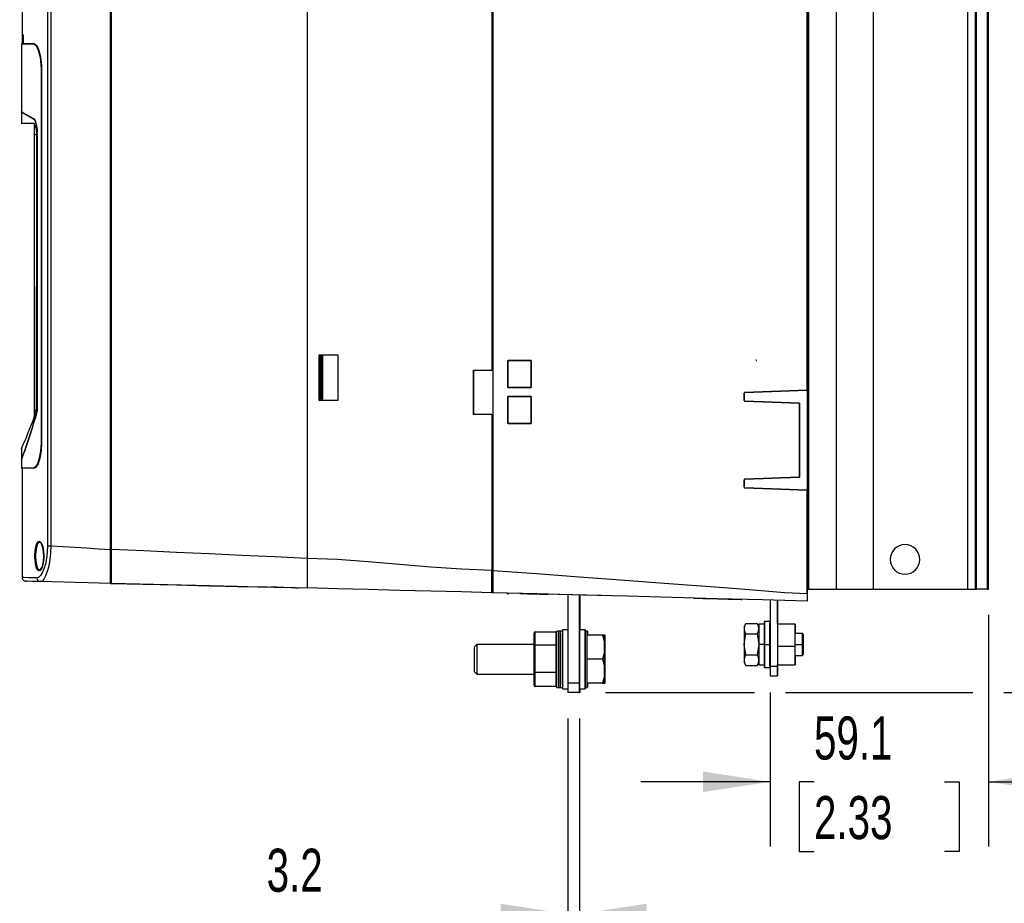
# Model space of a CAD drawing. Header units: millimetres. Extents: x 0 to 1537, y 0 to 1187.
# Tile 15 of 44: x 449 to 716, y 219 to 458. Entities that reach past the tile are written whole.
import ezdxf

# ---------------------------------------------------------------- set-up
doc = ezdxf.new("R2010")
doc.units = ezdxf.units.MM
doc.header["$LTSCALE"] = 5.5
doc.layers.add('DIMENSIONS', color=140, linetype='Continuous', lineweight=25)
doc.styles.add('SLDTEXTSTYLE0', font='TXT', dxfattribs={"width": 0.7})
doc.dimstyles.new('SLDDIMSTYLE1', dxfattribs={"dimtxt": 11.869043, "dimasz": 18.161, "dimexe": 0, "dimexo": 0.0625, "dimgap": 2.967261, "dimtad": 0, "dimtih": 1, "dimtoh": 1, "dimrnd": 1e-09, "dimzin": 4, "dimdsep": 46, "dimtxsty": 'SLDTEXTSTYLE0', "dimsah": 1, "dimcen": 0.09, "dimadec": 0, "dimazin": 1, "dimtfac": 1, "dimtofl": 0, "dimtmove": 0, "dimatfit": 3, "dimfxl": 0, "dimfrac": 2, "dimtolj": 1, "dimtzin": 12, "dimarcsym": 0})
doc.dimstyles.new('SLDDIMSTYLE3', dxfattribs={"dimtxt": 11.869043, "dimasz": 18.161, "dimexe": 0, "dimexo": 0.0625, "dimgap": 2.967261, "dimtad": 0, "dimtih": 1, "dimtoh": 1, "dimrnd": 1e-09, "dimzin": 12, "dimdsep": 46, "dimtxsty": 'SLDTEXTSTYLE0', "dimsah": 1, "dimcen": 0.09, "dimadec": 0, "dimazin": 3, "dimtfac": 1, "dimtmove": 0, "dimatfit": 0, "dimfxl": 0, "dimfrac": 2, "dimtolj": 1, "dimtzin": 12, "dimarcsym": 0})

# ---------------------------------------------------------------- blocks, each defined once
blk = doc.blocks.new('_D_10')
at = {"layer": 'DIMENSIONS'}
for p, q in [((711.46, 296.71), (711.46, 234.1)), ((652.39, 275.71), (652.39, 234.1)), ((652.39, 251.56), (617.47, 251.56)), ((664.29, 251.56), (660.31, 251.56)), ((660.31, 251.56), (660.31, 232.7)), ((699.56, 251.56), (703.55, 251.56)), ((703.55, 251.56), (703.55, 232.7)), ((711.46, 251.56), (746.39, 251.56)), ((660.31, 232.7), (664.29, 232.7)), ((703.55, 232.7), (699.56, 232.7))]:
    blk.add_line(p, q, dxfattribs=at)
for points in [[(652.39, 251.56), (634.23, 254.35), (634.23, 248.77)], [(711.46, 251.56), (729.62, 248.77), (729.62, 254.35)]]:
    blk.add_solid(points, dxfattribs=at)
at = {"layer": 'DIMENSIONS', "char_height": 11.642, "attachment_point": 1, "style": 'SLDTEXTSTYLE0'}
for s, insert in [('59.1', (664.29, 269.22)), ('2.33', (664.29, 247.7))]:
    blk.add_mtext(s, dxfattribs=dict(at, insert=insert))
blk = doc.blocks.new('_D_11')
at = {"layer": 'DIMENSIONS'}
for p, q in [((607.88, 551.69), (707.2, 551.69)), ((715.58, 551.69), (762.04, 551.69)), ((744.57, 551.69), (744.57, 435.21)), ((722, 413.69), (718.02, 413.69)), ((718.02, 413.69), (718.02, 394.83)), ((767.15, 413.69), (771.13, 413.69)), ((771.13, 413.69), (771.13, 394.83)), ((718.02, 394.83), (722, 394.83)), ((771.13, 394.83), (767.15, 394.83)), ((744.57, 275.69), (744.57, 392.17)), ((607.88, 275.69), (648.2, 275.69)), ((656.58, 275.69), (707.27, 275.69)), ((715.65, 275.69), (762.04, 275.69))]:
    blk.add_line(p, q, dxfattribs=at)
for points in [[(744.57, 551.69), (741.78, 533.53), (747.37, 533.53)], [(744.57, 275.69), (747.37, 293.85), (741.78, 293.85)]]:
    blk.add_solid(points, dxfattribs=at)
at = {"layer": 'DIMENSIONS', "char_height": 11.642, "attachment_point": 1, "style": 'SLDTEXTSTYLE0'}
for s, insert in [('276.0', (722, 431.36)), ('10.87', (722, 409.84))]:
    blk.add_mtext(s, dxfattribs=dict(at, insert=insert))
blk = doc.blocks.new('_D_12')
at = {"layer": 'DIMENSIONS'}
for p, q in [((597.7, 268.71), (597.7, 198.34)), ((600.9, 268.71), (600.9, 198.34)), ((511.33, 215.8), (507.35, 215.8)), ((507.35, 215.8), (507.35, 196.94)), ((546.6, 215.8), (550.59, 215.8)), ((550.59, 215.8), (550.59, 196.94)), ((597.7, 215.8), (562.68, 215.8)), ((600.9, 215.8), (635.82, 215.8)), ((507.35, 196.94), (511.33, 196.94)), ((550.59, 196.94), (546.6, 196.94))]:
    blk.add_line(p, q, dxfattribs=at)
for points in [[(597.7, 215.8), (579.54, 218.6), (579.54, 213.01)], [(600.9, 215.8), (619.06, 213.01), (619.06, 218.6)]]:
    blk.add_solid(points, dxfattribs=at)
at = {"layer": 'DIMENSIONS', "char_height": 11.642, "attachment_point": 1, "style": 'SLDTEXTSTYLE0'}
for s, insert in [('3.2', (516.27, 233.47)), ('0.13', (511.33, 211.95))]:
    blk.add_mtext(s, dxfattribs=dict(at, insert=insert))

msp = doc.modelspace()

# ---------------------------------------------------------------- linework, layer by layer
for p, q in [((450.14, 523.314), (450.14, 453.58)), ((662.39, 523.692), (662.39, 303.692)), ((662.89, 303.692), (662.89, 523.692)), ((670.39, 303.692), (670.39, 523.692)), ((680.392, 303.692), (680.392, 523.692)), ((705.892, 303.692), (705.892, 523.692)), ((707.887, 523.692), (707.887, 303.692)), ((708.186, 303.692), (708.186, 523.692)), ((711.086, 523.692), (711.086, 303.692)), ((711.387, 303.692), (711.387, 523.692)), ((711.389, 523.692), (711.389, 303.692)), ((711.46, 303.692), (711.46, 523.692)), ((577.391, 518.469), (577.391, 308.666)), ((527.191, 515.139), (527.191, 311.98)), ((457.004, 512.924), (457.004, 315.403)), ((457.915, 512.916), (457.916, 315.403)), ((473.992, 314.385), (473.992, 513.803)), ((473.992, 513.803), (473.992, 323.285)), ((474.192, 513.801), (474.192, 314.38)), ((662.39, 357.442), (662.39, 469.692)), ((577.191, 465.902), (577.191, 362.902)), ((577.191, 465.902), (577.191, 362.902)), ((450.14, 453.58), (450.153, 453.384)), ((450.14, 453.58), (450.392, 453.558)), ((450.153, 453.386), (450.153, 451.058)), ((450.389, 453.561), (450.389, 451.078)), ((450.392, 453.558), (450.392, 451.084)), ((450.392, 453.365), (450.392, 453.558)), ((449.955, 451.058), (449.955, 432.701)), ((450.389, 451.084), (450.392, 451.084)), ((453.443, 451.057), (453.268, 451.057)), ((455.393, 444.226), (455.242, 444.226)), ((455.242, 444.226), (455.242, 343.226)), ((455.393, 444.226), (455.393, 343.226)), ((449.98, 432.581), (449.98, 429.573)), ((453.274, 429.573), (449.98, 429.573)), ((453.508, 426.573), (454.078, 426.573)), ((453.508, 351.944), (453.508, 426.573)), ((454.078, 351.944), (454.078, 426.573)), ((454.212, 426.947), (454.212, 351.646)), ((454.212, 426.947), (454.224, 426.947)), ((454.224, 351.648), (454.224, 426.947)), ((453.508, 385.455), (453.496, 385.444)), ((453.496, 385.244), (453.496, 372.244)), ((453.496, 385.244), (453.508, 385.244)), ((453.494, 368.58), (453.494, 371.03)), ((453.494, 371.03), (453.5, 371.03)), ((453.508, 372.244), (453.496, 372.244)), ((453.496, 372.044), (453.508, 372.033)), ((453.496, 368.973), (453.497, 370.973)), ((453.5, 370.973), (453.497, 370.973)), ((453.496, 368.58), (453.494, 368.58)), ((453.495, 367.78), (453.495, 368.58)), ((453.495, 367.78), (453.496, 367.78)), ((453.496, 367.653), (453.496, 368.973)), ((453.496, 368.973), (453.497, 368.973)), ((453.508, 369.054), (453.497, 369.044)), ((453.508, 369.173), (453.5, 369.173)), ((453.496, 367.344), (453.492, 367.344)), ((453.492, 362.844), (453.492, 366.844)), ((453.492, 366.844), (453.496, 366.844)), ((453.508, 364.844), (453.496, 364.844)), ((530.456, 367.017), (535.528, 367.03)), ((530.456, 367.016), (535.527, 367.03)), ((530.456, 354.688), (530.456, 367.017)), ((530.456, 367.017), (530.456, 367.016)), ((530.456, 354.688), (530.456, 367.016)), ((530.86, 366.696), (530.86, 355.001)), ((531.361, 366.695), (530.86, 366.696)), ((530.86, 366.696), (530.862, 366.695)), ((530.862, 355.003), (530.862, 366.695)), ((531.278, 366.695), (530.862, 366.695)), ((531.278, 366.695), (531.361, 366.695)), ((531.278, 355.003), (531.278, 366.695)), ((531.361, 366.695), (531.361, 355.002)), ((535.527, 367.03), (535.527, 354.675)), ((535.527, 367.03), (535.528, 367.03)), ((535.528, 367.03), (535.528, 354.674)), ((581.45, 365.45), (587.774, 365.454)), ((581.45, 358.208), (581.45, 365.45)), ((581.45, 365.45), (581.451, 365.45)), ((587.774, 365.454), (581.451, 365.45)), ((581.451, 365.45), (581.451, 358.209)), ((587.774, 365.454), (587.774, 358.204)), ((587.774, 365.454), (587.774, 365.454)), ((587.774, 358.204), (587.774, 365.454)), ((453.496, 362.844), (453.492, 362.844)), ((453.492, 362.344), (453.496, 362.344)), ((572.191, 362.902), (577.191, 362.902)), ((572.191, 350.902), (572.191, 362.902)), ((572.244, 362.902), (572.244, 350.902)), ((577.191, 362.902), (577.191, 362.902)), ((453.497, 360.644), (453.508, 360.634)), ((453.5, 357.03), (453.499, 360.486)), ((453.502, 360.486), (453.499, 360.486)), ((453.502, 360.639), (453.502, 359.232)), ((453.508, 357.045), (453.5, 357.038)), ((453.5, 357.03), (453.5, 357.03)), ((453.508, 359.236), (453.502, 359.232)), ((453.508, 359.091), (453.502, 359.091)), ((453.508, 358.934), (453.502, 358.938)), ((581.45, 358.208), (581.451, 358.209)), ((587.774, 358.204), (581.45, 358.208)), ((581.451, 358.209), (587.774, 358.204)), ((587.774, 358.204), (587.774, 358.204)), ((645.589, 356.855), (662.39, 357.442)), ((662.39, 357.442), (645.589, 356.855)), ((645.589, 356.855), (645.589, 356.855)), ((662.39, 357.442), (662.39, 330.442)), ((662.39, 357.442), (662.39, 357.442)), ((453.499, 355.176), (453.495, 355.176)), ((535.528, 354.674), (530.456, 354.688)), ((530.456, 354.688), (530.456, 354.688)), ((535.527, 354.675), (530.456, 354.688)), ((530.862, 355.003), (530.86, 355.001)), ((530.86, 355.001), (531.361, 355.002)), ((530.862, 355.003), (531.278, 355.003)), ((531.361, 355.002), (531.278, 355.003)), ((535.528, 354.674), (535.527, 354.675)), ((581.45, 355.73), (587.774, 355.734)), ((581.45, 348.485), (581.45, 355.73)), ((581.45, 355.73), (581.451, 355.73)), ((587.774, 355.734), (581.451, 355.73)), ((581.451, 355.73), (581.451, 348.485)), ((587.774, 355.734), (587.774, 348.48)), ((587.774, 355.734), (587.774, 355.734)), ((587.774, 348.481), (587.774, 355.734)), ((645.396, 354.659), (645.396, 356.655)), ((645.396, 356.655), (645.396, 354.659)), ((645.396, 356.655), (645.396, 356.655)), ((645.396, 354.659), (645.396, 354.659)), ((660.391, 353.942), (645.589, 354.459)), ((645.589, 354.459), (660.391, 353.942)), ((645.589, 354.459), (645.589, 354.459)), ((453.499, 352.799), (453.494, 352.799)), ((453.508, 352.838), (453.499, 352.838)), ((453.508, 350.38), (454.078, 351.944)), ((454.078, 351.944), (453.508, 351.944)), ((660.391, 333.942), (660.391, 353.942)), ((660.391, 353.942), (660.391, 333.942)), ((660.391, 353.942), (660.391, 353.942)), ((453.495, 350.435), (453.499, 350.435)), ((453.498, 350.435), (453.498, 350.396)), ((453.498, 350.396), (453.499, 350.396)), ((577.191, 350.902), (572.191, 350.902)), ((577.191, 350.902), (577.191, 308.671)), ((577.191, 350.902), (577.191, 350.902)), ((577.191, 350.902), (577.191, 308.671)), ((587.774, 348.48), (581.45, 348.485)), ((581.45, 348.485), (581.451, 348.485)), ((581.451, 348.485), (587.774, 348.481)), ((587.774, 348.48), (587.774, 348.481)), ((449.98, 341.694), (449.98, 338.736)), ((455.393, 343.226), (455.242, 343.226)), ((449.955, 338.534), (449.955, 336.367)), ((449.98, 338.787), (450.027, 338.784)), ((449.96, 336.367), (450.14, 336.367)), ((450.14, 336.367), (450.14, 306.787)), ((453.443, 336.396), (453.268, 336.396)), ((645.396, 331.229), (645.396, 333.225)), ((645.396, 333.225), (645.396, 331.229)), ((645.396, 333.225), (645.396, 333.225)), ((645.589, 333.425), (660.391, 333.942)), ((660.391, 333.942), (645.589, 333.425)), ((645.589, 333.425), (645.589, 333.425)), ((660.391, 333.942), (660.391, 333.942)), ((645.396, 331.229), (645.396, 331.229)), ((662.39, 330.442), (645.589, 331.029)), ((645.589, 331.029), (645.589, 331.029)), ((645.589, 331.029), (662.39, 330.442)), ((662.39, 302.442), (662.39, 330.442)), ((662.39, 330.442), (662.39, 330.442)), ((473.992, 323.285), (474.192, 323.292)), ((474.192, 323.292), (473.992, 323.285)), ((473.992, 323.285), (473.992, 323.285)), ((473.992, 323.285), (473.992, 316.251)), ((474.192, 323.29), (474.054, 323.285)), ((474.054, 323.285), (474.054, 316.251)), ((474.054, 323.285), (474.055, 323.285)), ((474.192, 323.29), (474.055, 323.285)), ((474.055, 323.285), (474.055, 314.385)), ((457.004, 315.403), (457.916, 315.403)), ((474.054, 316.251), (473.992, 316.252)), ((473.992, 316.252), (474.053, 316.251)), ((473.992, 316.251), (473.994, 316.251)), ((474.053, 316.251), (474.054, 316.251)), ((474.055, 314.385), (474.055, 313.04)), ((453.782, 312.829), (453.782, 312.375)), ((473.994, 310.901), (473.994, 313.04)), ((473.994, 312.601), (473.995, 312.601)), ((473.994, 305.381), (473.994, 310.901)), ((450.223, 306.785), (450.14, 306.787)), ((577.191, 308.052), (577.191, 308.671)), ((577.391, 308.666), (577.191, 308.671)), ((577.191, 308.668), (577.313, 308.668)), ((711.387, 308.692), (711.387, 303.692)), ((711.387, 308.692), (711.388, 308.692)), ((711.388, 303.692), (711.388, 308.692)), ((473.994, 305.381), (474.194, 305.376)), ((474.019, 305.188), (473.995, 305.188)), ((474.019, 305.188), (474.019, 305.201)), ((474.019, 305.201), (474.019, 305.201)), ((474.019, 305.201), (474.019, 305.188)), ((474.031, 305.188), (474.019, 305.188)), ((474.019, 305.188), (474.019, 305.188)), ((474.031, 305.201), (474.032, 305.201)), ((474.031, 305.201), (474.031, 305.188)), ((474.032, 305.188), (474.031, 305.188)), ((474.032, 305.188), (474.032, 305.201)), ((474.033, 305.188), (474.032, 305.188)), ((474.033, 305.381), (474.033, 305.188)), ((474.033, 305.188), (474.195, 305.192)), ((474.035, 305.188), (474.033, 305.188)), ((474.195, 305.192), (474.035, 305.188)), ((474.037, 305.188), (474.035, 305.188)), ((474.049, 305.188), (474.037, 305.188)), ((474.037, 305.188), (474.037, 305.188)), ((474.037, 305.188), (474.037, 305.188)), ((474.037, 305.188), (474.037, 305.188)), ((474.052, 305.188), (474.049, 305.188)), ((474.049, 305.188), (474.049, 305.188)), ((474.049, 305.188), (474.049, 305.188)), ((474.049, 305.188), (474.049, 305.188)), ((508.398, 304.408), (474.271, 305.181)), ((511.196, 304.345), (511.175, 304.345)), ((511.197, 304.345), (511.196, 304.345)), ((511.197, 304.345), (511.197, 304.345)), ((513.902, 304.279), (513.867, 304.28)), ((516.039, 304.231), (513.899, 304.279)), ((516.467, 304.221), (516.039, 304.231)), ((516.467, 304.221), (516.467, 304.221)), ((516.501, 304.22), (516.469, 304.221)), ((518.89, 304.166), (517.399, 304.2)), ((519.941, 304.142), (518.89, 304.166)), ((520.868, 304.121), (519.941, 304.142)), ((523.95, 304.051), (520.868, 304.121)), ((523.95, 304.051), (523.95, 304.051)), ((523.951, 304.051), (523.95, 304.051)), ((523.951, 304.051), (523.951, 304.051)), ((523.951, 304.051), (523.951, 304.051)), ((523.951, 304.051), (523.951, 304.051)), ((523.952, 304.051), (523.951, 304.051)), ((523.952, 304.051), (523.952, 304.051)), ((523.953, 304.051), (523.952, 304.051)), ((523.953, 304.051), (523.953, 304.051)), ((527.194, 303.983), (527.194, 303.983)), ((527.194, 303.983), (527.194, 303.983)), ((577.193, 304.174), (577.193, 304.174)), ((577.193, 302.678), (577.193, 304.174)), ((577.317, 304.371), (577.314, 304.371)), ((662.39, 303.692), (662.89, 303.692)), ((662.457, 303.692), (662.457, 302.442)), ((662.89, 303.692), (670.39, 303.692)), ((670.39, 303.692), (680.392, 303.692)), ((680.392, 303.692), (705.892, 303.692)), ((705.892, 303.692), (707.887, 303.692)), ((707.887, 303.692), (708.186, 303.692)), ((711.086, 303.692), (708.186, 303.692)), ((711.086, 303.692), (711.387, 303.692)), ((711.387, 303.692), (711.387, 303.692)), ((711.387, 303.692), (711.388, 303.692)), ((711.387, 303.692), (711.46, 303.692)), ((711.388, 303.692), (711.389, 303.692)), ((577.393, 302.673), (577.193, 302.678)), ((577.198, 302.673), (577.193, 302.673)), ((577.393, 302.668), (577.198, 302.673)), ((581.216, 302.478), (581.716, 302.491)), ((581.219, 302.478), (581.216, 302.478)), ((581.719, 302.491), (581.219, 302.478)), ((581.237, 302.478), (581.737, 302.491)), ((581.24, 302.478), (581.237, 302.478)), ((581.739, 302.491), (581.24, 302.478)), ((581.716, 302.491), (581.719, 302.491)), ((581.737, 302.491), (581.739, 302.491)), ((606.861, 301.897), (591.134, 302.308)), ((592.384, 302.271), (592.386, 302.271)), ((592.386, 302.271), (592.386, 302.271)), ((592.386, 302.271), (592.407, 302.271)), ((592.407, 302.271), (592.407, 302.271)), ((592.407, 302.271), (592.428, 302.271)), ((592.428, 302.271), (592.428, 302.271)), ((597.698, 302.136), (597.698, 278.192)), ((600.898, 278.192), (600.898, 302.053)), ((600.907, 302.052), (600.907, 292.692)), ((600.919, 302.052), (600.919, 292.692)), ((600.928, 292.692), (600.928, 302.052)), ((600.94, 302.052), (600.94, 292.692)), ((600.949, 292.692), (600.949, 302.051)), ((652.392, 300.704), (652.392, 282.692)), ((654.392, 300.652), (654.392, 282.692)), ((654.397, 294.192), (654.397, 300.652)), ((662.391, 300.442), (662.391, 300.447)), ((662.391, 300.447), (662.398, 300.447)), ((662.391, 300.442), (662.391, 300.442)), ((662.398, 300.442), (662.391, 300.442)), ((662.398, 300.447), (662.398, 300.442)), ((662.398, 300.442), (662.456, 300.442)), ((645.856, 294.379), (645.394, 293.579)), ((645.856, 294.379), (648.932, 294.379)), ((649.394, 293.58), (648.932, 294.379)), ((650.794, 294.192), (649.394, 294.192)), ((652.294, 294.892), (650.894, 294.892)), ((659.194, 294.192), (654.394, 294.192)), ((588.611, 288.32), (588.613, 291.735)), ((588.91, 288.498), (588.913, 292.081)), ((588.913, 292.081), (594.463, 292.081)), ((594.463, 292.081), (594.46, 288.498)), ((594.483, 292.081), (594.463, 292.081)), ((594.483, 292.081), (594.504, 292.081)), ((594.483, 292.081), (594.483, 292.08)), ((594.504, 292.081), (594.504, 292.08)), ((596.232, 292.312), (594.763, 292.312)), ((597.698, 292.692), (596.233, 292.692)), ((602.373, 292.692), (600.903, 292.692)), ((602.393, 292.692), (602.373, 292.692)), ((602.973, 292.312), (602.373, 292.312)), ((602.414, 292.692), (602.393, 292.692)), ((602.97, 284.692), (602.971, 291.192)), ((607.091, 291.192), (602.971, 291.192)), ((602.993, 292.312), (602.973, 292.312)), ((603.014, 292.312), (602.993, 292.312)), ((607.673, 291.192), (607.091, 291.192)), ((645.415, 288.692), (645.855, 291.536)), ((645.855, 291.536), (648.931, 291.536)), ((648.931, 291.536), (649.371, 288.692)), ((661.194, 291.642), (659.194, 291.642)), ((661.394, 291.442), (661.194, 291.642)), ((573.063, 288.692), (572.373, 288.002)), ((588.611, 288.692), (573.063, 288.692)), ((588.61, 281.277), (588.611, 288.32)), ((588.91, 281.109), (588.91, 288.498)), ((594.46, 288.498), (588.91, 288.498)), ((594.46, 288.498), (594.46, 281.109)), ((645.415, 288.692), (645.393, 288.692)), ((645.855, 285.849), (645.415, 288.692)), ((649.371, 288.692), (648.931, 285.849)), ((649.393, 288.692), (649.371, 288.692)), ((650.793, 288.692), (649.393, 288.692)), ((650.792, 288.692), (650.892, 288.692)), ((650.892, 288.692), (652.292, 288.692)), ((652.292, 288.692), (652.392, 288.692)), ((659.193, 288.169), (654.393, 288.169)), ((659.193, 288.692), (661.193, 288.692)), ((661.193, 288.692), (661.393, 288.692)), ((645.855, 285.849), (648.931, 285.849)), ((659.194, 285.742), (661.194, 285.742)), ((661.194, 285.742), (661.394, 285.942)), ((602.971, 278.192), (602.97, 284.692)), ((607.089, 284.692), (602.97, 284.692)), ((645.394, 283.805), (645.856, 283.005)), ((645.856, 283.005), (648.932, 283.005)), ((648.932, 283.005), (649.394, 283.804)), ((649.394, 283.192), (650.794, 283.192)), ((650.894, 282.492), (652.294, 282.492)), ((654.392, 282.692), (652.392, 282.692)), ((652.394, 282.592), (652.394, 282.642)), ((654.394, 283.192), (659.194, 283.192)), ((654.397, 282.692), (654.397, 283.192)), ((572.373, 281.383), (573.063, 280.692)), ((573.063, 280.692), (588.611, 280.692)), ((588.612, 277.649), (588.61, 281.277)), ((594.46, 281.109), (588.91, 281.109)), ((588.912, 277.303), (588.91, 281.109)), ((594.46, 281.109), (594.462, 277.303)), ((652.393, 280.192), (654.393, 280.192)), ((654.393, 280.192), (654.396, 280.192)), ((594.462, 277.303), (588.912, 277.303)), ((594.483, 277.303), (594.462, 277.303)), ((594.483, 277.304), (594.483, 277.303)), ((594.504, 277.303), (594.483, 277.303)), ((594.504, 277.304), (594.504, 277.303)), ((594.763, 277.072), (596.232, 277.072)), ((600.898, 278.192), (597.698, 278.192)), ((602.373, 277.072), (602.973, 277.072)), ((607.091, 278.192), (602.971, 278.192)), ((602.973, 277.072), (602.993, 277.072)), ((602.993, 277.072), (603.014, 277.072)), ((607.091, 278.192), (607.673, 278.192)), ((596.233, 276.692), (597.698, 276.692)), ((600.899, 275.692), (597.699, 275.692)), ((600.906, 275.692), (600.899, 275.692)), ((600.903, 276.692), (602.373, 276.692)), ((600.906, 275.692), (600.92, 275.692)), ((600.92, 275.692), (600.927, 275.692)), ((600.927, 275.692), (600.94, 275.692)), ((600.94, 275.692), (600.948, 275.692)), ((602.373, 276.692), (602.393, 276.692)), ((602.393, 276.692), (602.414, 276.692))]:
    msp.add_line(p, q)
at = {"flags": 128}
for points in [[(450.392, 453.365), (450.243, 453.378), (450.175, 453.384), (450.153, 453.386)], [(450.392, 451.084), (451.485, 451.074), (453.443, 451.057)], [(453.443, 451.057), (453.299, 451.057), (452.753, 451.057), (451.816, 451.057), (451.085, 451.057), (450.394, 451.057)], [(453.268, 451.057), (453.903, 450.622), (454.509, 449.373), (454.971, 447.513), (455.213, 445.32), (455.242, 444.226)], [(453.443, 451.057), (454.071, 450.623), (454.669, 449.375), (455.125, 447.518), (455.365, 445.326), (455.393, 444.226)], [(449.955, 432.702), (449.961, 432.641), (449.98, 432.58)], [(453.44, 430.69), (451.501, 431.807), (450.339, 432.478), (449.955, 432.702)], [(453.461, 430.57), (453.313, 430.655), (452.752, 430.979), (452.49, 431.13), (452.005, 431.41), (451.782, 431.539), (451.373, 431.775), (451.188, 431.882), (450.858, 432.073), (450.712, 432.157), (450.58, 432.233), (450.354, 432.364), (450.261, 432.418), (450.115, 432.503), (450.061, 432.533), (450, 432.569), (449.98, 432.581)], [(453.508, 429.431), (453.468, 429.476), (453.274, 429.573)], [(453.832, 429.994), (453.754, 430.257), (453.44, 430.69)], [(453.508, 426.573), (453.508, 427.044), (453.508, 427.504), (453.508, 427.94), (453.508, 428.343), (453.508, 428.701), (453.508, 429.007), (453.508, 429.252), (453.508, 429.431)], [(453.5, 372.04), (453.5, 371.359), (453.5, 370.269), (453.5, 369.173)], [(453.497, 369.044), (453.497, 369.001), (453.497, 368.665), (453.496, 368.018), (453.496, 367.115), (453.496, 366.027), (453.496, 364.844)], [(453.496, 364.844), (453.496, 363.661), (453.496, 362.573), (453.496, 361.67), (453.497, 361.024), (453.497, 360.687), (453.497, 360.644)], [(453.5, 357.038), (453.5, 356.995), (453.499, 356.658), (453.499, 356.012), (453.499, 355.109), (453.499, 354.021), (453.499, 352.838)], [(453.502, 359.232), (453.502, 359.217), (453.502, 359.202), (453.502, 359.185), (453.502, 359.167), (453.502, 359.149), (453.502, 359.13), (453.502, 359.11), (453.502, 359.091)], [(453.502, 359.091), (453.502, 359.069), (453.502, 359.048), (453.502, 359.027), (453.502, 359.007), (453.502, 358.988), (453.502, 358.97), (453.502, 358.953), (453.502, 358.938)], [(453.502, 358.938), (453.502, 357.721), (453.503, 357.03)], [(453.495, 355.176), (453.495, 355.019), (453.495, 354.804), (453.494, 354.501), (453.494, 354.134), (453.494, 353.704), (453.494, 352.799)], [(453.499, 355.301), (453.499, 355.275), (453.498, 355.176)], [(453.494, 352.799), (453.494, 351.899), (453.494, 351.467), (453.494, 351.106), (453.495, 350.802), (453.495, 350.59), (453.495, 350.435)], [(453.499, 352.838), (453.499, 351.655), (453.499, 350.567), (453.499, 350.309)], [(453.508, 350.38), (453.508, 350.569), (453.508, 350.76), (453.508, 350.953), (453.508, 351.147), (453.508, 351.344), (453.508, 351.542), (453.508, 351.742), (453.508, 351.944)], [(454.214, 351.699), (454.213, 351.691), (454.224, 351.648)], [(455.242, 343.226), (455.122, 341.009), (454.788, 339.048), (454.3, 337.541), (453.707, 336.608), (453.268, 336.396)], [(455.393, 343.226), (455.275, 341.007), (454.944, 339.044), (454.461, 337.537), (453.876, 336.606), (453.443, 336.396)], [(449.992, 338.679), (449.964, 338.607), (449.955, 338.533)], [(453.268, 336.396), (451.821, 336.383), (450.781, 336.374), (450.159, 336.369), (449.957, 336.367)], [(453.443, 336.396), (452.01, 336.383), (450.976, 336.374), (450.354, 336.369), (450.14, 336.367), (450.143, 336.367)], [(453.598, 313.076), (453.643, 313.865), (453.729, 314.603), (454.008, 315.799), (454.399, 316.496), (454.854, 316.613), (455.311, 316.144), (455.701, 315.144), (455.847, 314.479), (455.949, 313.734), (455.999, 312.941), (455.994, 312.127)], [(456.037, 312.158), (456.044, 312.759), (456.02, 313.349), (455.966, 313.917), (455.883, 314.451), (455.776, 314.937), (455.648, 315.364), (455.503, 315.725), (455.345, 316.012), (455.18, 316.222), (455.01, 316.35), (454.84, 316.395), (454.672, 316.355), (454.511, 316.231), (454.359, 316.023), (454.22, 315.736), (454.096, 315.374), (453.989, 314.944), (453.902, 314.456), (453.837, 313.921), (453.782, 313.046)], [(455.997, 312.625), (455.951, 313.678), (455.78, 314.741), (455.508, 315.602), (455.16, 316.167), (454.775, 316.336), (454.403, 316.052), (454.097, 315.342), (453.889, 314.316), (453.79, 313.12), (453.782, 312.829)], [(457.004, 315.403), (456.937, 313.639), (456.74, 311.953), (456.432, 310.431), (456.037, 309.12), (455.582, 308.066), (455.097, 307.299), (454.599, 306.832), (454.113, 306.684)], [(457.916, 315.403), (457.843, 313.447), (457.645, 311.575), (457.342, 309.882), (456.951, 308.419), (456.502, 307.238), (456.021, 306.378), (455.53, 305.853)], [(457.916, 315.403), (461.256, 315.198), (464.346, 314.992), (467.561, 314.792), (470.776, 314.575), (473.992, 314.385)], [(473.995, 305.188), (473.994, 305.706), (473.993, 307.204), (473.992, 309.51), (473.992, 312.365), (473.992, 314.385)], [(473.994, 316.251), (473.995, 316.191), (473.995, 316.014), (473.995, 315.724), (473.995, 315.333), (473.995, 314.852), (473.995, 314.297), (473.996, 313.686), (473.996, 313.04)], [(473.995, 313.04), (473.995, 313.591), (473.995, 314.014), (473.994, 314.256), (473.994, 314.286), (473.994, 314.1), (473.994, 313.722), (473.994, 313.2), (473.994, 312.601)], [(474.051, 313.04), (474.051, 313.686), (474.051, 314.297), (474.052, 314.852), (474.052, 315.333), (474.052, 315.724), (474.052, 316.014), (474.052, 316.191), (474.053, 316.251)], [(474.053, 313.047), (474.053, 313.2), (474.053, 313.722), (474.053, 314.1), (474.053, 314.286), (474.052, 314.256), (474.052, 314.014), (474.052, 313.591), (474.052, 313.04)], [(527.191, 311.98), (518.358, 312.363), (509.525, 312.784), (500.692, 313.184), (491.858, 313.584), (483.026, 314.008), (474.192, 314.38)], [(474.192, 314.38), (474.192, 311.335), (474.192, 308.633), (474.193, 306.581), (474.194, 305.407), (474.195, 305.183)], [(454.868, 308.664), (454.582, 308.586), (454.158, 309.048), (453.828, 310.052), (453.711, 310.723), (453.633, 311.467), (453.595, 312.265), (453.598, 313.076)], [(453.782, 313.046), (453.776, 312.445), (453.795, 311.847), (453.838, 311.27), (453.905, 310.729), (453.994, 310.236), (454.103, 309.804), (454.23, 309.442), (454.372, 309.157), (454.527, 308.955), (454.691, 308.838), (454.861, 308.808), (455.034, 308.865), (455.206, 309.007), (455.37, 309.229)], [(453.782, 312.829), (453.782, 312.772), (453.782, 312.715), (453.782, 312.658), (453.782, 312.602), (453.782, 312.545), (453.782, 312.488), (453.782, 312.431), (453.782, 312.375)], [(453.782, 312.375), (453.854, 311.18), (454.023, 310.146), (454.28, 309.37), (454.61, 308.933), (454.988, 308.906), (455.371, 309.325), (455.701, 310.154), (455.921, 311.267), (455.996, 312.378)], [(455.994, 312.127), (455.935, 311.335), (455.825, 310.604), (455.485, 309.411), (455.046, 308.713), (454.868, 308.664)], [(455.994, 312.127), (455.985, 312.132), (455.98, 312.136), (455.979, 312.14), (455.982, 312.144), (455.989, 312.148)], [(473.994, 312.601), (473.994, 312.266), (473.994, 311.944), (473.994, 311.648), (473.994, 311.39), (473.994, 311.178), (473.994, 311.023), (473.994, 310.929), (473.994, 310.901)], [(527.191, 311.98), (527.191, 310.48), (527.191, 308.98), (527.192, 306.694), (527.193, 305.006), (527.193, 304.104), (527.194, 303.983)], [(577.191, 308.671), (568.946, 309.038), (560.678, 309.623), (552.191, 310.337), (543.71, 311.047), (535.438, 311.625), (527.191, 311.98)], [(454.113, 306.684), (451.902, 306.741), (450.578, 306.775), (450.223, 306.785)], [(577.193, 302.673), (577.192, 303.011), (577.192, 303.988), (577.191, 305.492), (577.191, 307.354), (577.191, 308.671)], [(577.193, 304.174), (577.192, 304.406), (577.192, 305.051), (577.191, 306.031), (577.191, 307.24), (577.191, 308.052)], [(577.391, 308.666), (577.391, 306.68), (577.391, 304.918), (577.392, 303.579), (577.392, 302.814), (577.393, 302.668)], [(577.391, 308.666), (589.248, 307.916), (600.8, 306.958), (613.091, 306.057), (624.99, 305.185), (631.224, 304.728), (637.457, 304.271), (643.454, 303.821), (650.037, 303.248), (656.263, 302.747), (662.39, 302.442)], [(455.05, 305.684), (452.867, 305.741), (451.551, 305.776), (451.114, 305.787)], [(455.53, 305.853), (455.53, 305.853), (455.05, 305.684)], [(473.995, 305.188), (470.938, 305.268), (467.955, 305.346), (464.524, 305.436), (461.518, 305.515), (458.206, 305.601), (455.05, 305.684)], [(474.195, 305.183), (482.788, 304.988), (491.861, 304.783), (500.694, 304.583), (509.528, 304.383), (518.36, 304.183), (527.194, 303.983)], [(517.402, 304.2), (517.387, 304.2), (517.37, 304.201)], [(577.193, 302.673), (568.949, 302.889), (560.68, 303.106), (552.194, 303.328), (543.713, 303.55), (535.441, 303.767), (527.194, 303.983)], [(662.391, 300.442), (650.38, 300.757), (638.106, 301.078), (625.963, 301.396), (613.821, 301.714), (601.678, 302.032), (589.451, 302.352), (577.393, 302.668)], [(584.75, 302.471), (584.849, 302.468), (585.154, 302.46), (585.567, 302.449), (586.17, 302.433), (586.686, 302.42)], [(586.686, 302.42), (587.402, 302.401), (587.867, 302.389), (588.207, 302.38)], [(588.207, 302.38), (588.418, 302.374), (588.736, 302.366), (589.311, 302.351), (590.047, 302.332)], [(590.047, 302.332), (591.103, 302.304), (591.729, 302.288), (592.185, 302.276), (592.362, 302.271), (592.381, 302.271)], [(631.798, 301.231), (631.961, 301.227), (632.441, 301.214), (633.215, 301.194), (634.243, 301.167), (635.475, 301.134), (636.848, 301.098), (638.294, 301.061), (639.74, 301.023), (641.113, 300.987), (642.346, 300.955), (643.375, 300.928), (644.149, 300.907), (644.63, 300.895), (644.794, 300.89)], [(662.39, 302.442), (662.39, 301.78), (662.39, 301.192), (662.39, 300.746), (662.391, 300.491), (662.391, 300.442)], [(662.457, 302.442), (662.457, 301.78), (662.457, 301.192), (662.456, 300.746), (662.456, 300.491), (662.456, 300.442)], [(645.394, 293.579), (645.394, 293.412), (645.394, 292.924), (645.393, 292.148), (645.393, 291.136), (645.393, 289.957), (645.393, 288.692)], [(649.394, 294.192), (649.394, 294.152), (649.394, 293.835), (649.393, 293.218), (649.393, 292.339), (649.393, 291.248), (649.393, 290.008), (649.393, 288.692)], [(650.794, 294.792), (650.794, 294.364), (650.793, 293.798), (650.793, 293.005), (650.793, 292.03), (650.792, 290.937), (650.792, 288.692)], [(650.894, 294.892), (650.894, 294.737), (650.893, 294.278), (650.893, 293.539), (650.893, 292.558), (650.893, 291.382), (650.892, 290.072), (650.892, 288.692)], [(652.294, 294.892), (652.294, 294.737), (652.293, 294.278), (652.293, 293.539), (652.293, 292.558), (652.293, 291.382), (652.292, 290.072), (652.292, 288.692)], [(654.394, 294.192), (654.394, 294.064), (654.394, 293.626), (654.393, 292.901), (654.393, 291.931), (654.393, 290.774), (654.393, 289.495), (654.393, 288.169)], [(659.193, 288.169), (659.193, 289.495), (659.193, 290.774), (659.193, 291.931), (659.193, 292.901), (659.194, 293.626), (659.194, 294.064), (659.194, 294.19), (659.195, 293.997), (659.195, 293.495), (659.196, 292.714), (659.196, 291.699), (659.196, 291.642)], [(594.763, 277.072), (594.762, 277.111), (594.762, 277.422), (594.761, 278.03), (594.761, 278.91), (594.761, 280.028), (594.76, 281.336), (594.76, 282.782), (594.76, 284.306), (594.76, 285.846), (594.76, 287.339), (594.76, 288.723), (594.761, 289.942), (594.761, 290.946), (594.762, 291.695), (594.762, 292.156), (594.763, 292.312)], [(594.763, 277.692), (594.762, 278.184), (594.761, 278.833), (594.761, 279.742), (594.761, 280.862), (594.76, 282.115), (594.76, 284.692), (594.76, 287.269), (594.761, 288.523), (594.761, 289.642), (594.761, 290.551), (594.762, 291.201), (594.763, 291.692)], [(595.263, 277.192), (595.262, 277.356), (595.262, 277.84), (595.261, 278.624), (595.261, 279.674), (595.26, 280.942), (595.26, 282.374), (595.26, 283.908), (595.26, 285.476), (595.26, 287.01), (595.26, 288.442), (595.261, 289.711), (595.261, 290.76), (595.262, 291.544), (595.262, 292.028), (595.263, 292.192)], [(595.733, 277.192), (595.732, 277.356), (595.732, 277.84), (595.731, 278.624), (595.731, 279.674), (595.73, 280.942), (595.73, 282.374), (595.73, 283.908), (595.73, 285.476), (595.73, 287.01), (595.73, 288.442), (595.731, 289.711), (595.731, 290.76), (595.732, 291.544), (595.732, 292.028), (595.733, 292.192)], [(596.233, 292.692), (596.232, 292.538), (596.232, 292.083), (596.231, 291.344), (596.231, 290.349), (596.23, 289.137), (596.23, 287.754), (596.23, 286.253), (596.23, 284.692), (596.23, 283.131), (596.23, 281.631), (596.23, 280.248), (596.231, 279.035), (596.231, 278.04), (596.232, 277.301), (596.232, 276.846), (596.233, 276.692)], [(596.233, 277.692), (596.232, 278.184), (596.231, 278.833), (596.231, 279.742), (596.231, 280.862), (596.23, 282.115), (596.23, 284.692), (596.23, 287.269), (596.231, 288.523), (596.231, 289.642), (596.231, 290.551), (596.232, 291.201), (596.233, 291.692)], [(596.233, 291.692), (596.233, 291.248), (596.234, 289.85), (596.235, 287.698), (596.235, 285.292)], [(600.903, 292.692), (600.902, 292.538), (600.902, 292.083), (600.901, 291.344), (600.901, 290.349), (600.9, 289.137), (600.9, 287.754), (600.9, 286.253), (600.9, 284.692), (600.9, 283.131), (600.9, 281.631), (600.9, 280.248), (600.901, 279.035), (600.901, 278.04), (600.902, 277.301), (600.902, 276.846), (600.903, 276.692)], [(602.373, 292.692), (602.372, 292.538), (602.372, 292.083), (602.371, 291.344), (602.371, 290.349), (602.37, 289.137), (602.37, 287.754), (602.37, 286.253), (602.37, 284.692), (602.37, 283.131), (602.37, 281.631), (602.37, 280.248), (602.371, 279.035), (602.371, 278.04), (602.372, 277.301), (602.372, 276.846), (602.373, 276.692)], [(602.373, 277.072), (602.372, 277.228), (602.372, 277.69), (602.371, 278.438), (602.371, 279.442), (602.37, 280.661), (602.37, 282.046), (602.37, 283.538), (602.37, 285.078), (602.37, 286.602), (602.37, 288.048), (602.371, 289.356), (602.371, 290.474), (602.371, 291.355), (602.372, 291.963), (602.372, 292.273), (602.373, 292.312)], [(602.373, 292.312), (602.373, 292.538), (602.373, 292.692)], [(602.393, 292.692), (602.393, 292.538), (602.393, 292.312)], [(602.394, 292.312), (602.394, 292.538), (602.393, 292.692)], [(602.414, 292.692), (602.414, 292.538), (602.413, 292.312)], [(602.415, 292.312), (602.415, 292.538), (602.414, 292.692)], [(602.974, 278.192), (602.974, 278.03), (602.973, 277.422), (602.973, 277.111), (602.972, 277.111), (602.972, 277.422), (602.971, 278.03), (602.971, 278.91), (602.971, 280.028), (602.97, 281.336), (602.97, 282.782), (602.97, 284.306), (602.97, 285.846), (602.97, 287.339), (602.97, 288.723), (602.971, 289.942), (602.971, 290.946), (602.972, 291.695), (602.972, 292.156), (602.973, 292.312), (602.973, 292.312)], [(607.091, 291.192), (607.512, 289.6), (607.671, 287.942)], [(607.671, 287.942), (607.671, 288.649), (607.671, 289.288), (607.671, 289.849), (607.671, 290.321), (607.672, 290.697), (607.672, 290.971), (607.672, 291.136), (607.673, 291.192)], [(607.673, 291.192), (607.673, 291.136), (607.673, 290.971), (607.673, 290.697), (607.674, 290.321), (607.674, 289.849), (607.674, 289.288), (607.674, 288.649), (607.674, 287.942)], [(607.692, 287.942), (607.692, 288.649), (607.692, 289.288), (607.692, 289.849), (607.692, 290.321), (607.693, 290.697), (607.693, 290.971), (607.693, 291.136), (607.693, 291.192)], [(607.693, 291.192), (607.694, 291.136), (607.694, 290.971), (607.694, 290.697), (607.694, 290.321), (607.695, 289.849), (607.695, 289.288), (607.695, 288.649), (607.695, 287.942)], [(607.712, 287.942), (607.713, 288.649), (607.713, 289.288), (607.713, 289.849), (607.713, 290.321), (607.713, 290.697), (607.714, 290.971), (607.714, 291.136), (607.714, 291.192)], [(607.714, 291.192), (607.715, 291.136), (607.715, 290.971), (607.715, 290.697), (607.715, 290.321), (607.716, 289.849), (607.716, 289.288), (607.716, 288.649), (607.716, 287.942)], [(661.193, 288.692), (661.193, 289.701), (661.194, 290.588), (661.194, 291.247), (661.194, 291.597), (661.194, 291.642)], [(661.393, 288.692), (661.394, 289.633), (661.394, 290.46), (661.394, 291.074), (661.394, 291.4), (661.395, 291.4), (661.395, 291.074), (661.395, 290.46), (661.395, 289.633), (661.395, 288.692)], [(572.373, 288.002), (572.372, 287.84), (572.372, 287.37), (572.372, 286.637), (572.371, 285.715), (572.371, 284.692), (572.371, 283.669), (572.372, 282.747), (572.372, 282.015), (572.372, 281.545), (572.373, 281.383)], [(573.063, 288.692), (573.063, 288.53), (573.062, 288.057), (573.062, 287.312), (573.062, 286.354), (573.062, 285.261), (573.062, 284.123), (573.062, 283.03), (573.062, 282.073), (573.062, 281.327), (573.063, 280.854), (573.063, 280.692)], [(596.233, 289.192), (596.232, 288.876), (596.232, 288.459), (596.231, 287.874), (596.231, 287.155), (596.231, 286.349), (596.231, 284.692), (596.231, 283.036), (596.231, 282.23), (596.231, 281.51), (596.232, 280.926), (596.232, 280.508), (596.233, 280.192)], [(596.234, 285.292), (596.234, 286.774), (596.234, 288.08), (596.233, 288.923), (596.233, 289.192)], [(607.671, 287.942), (607.517, 286.317), (607.089, 284.692)], [(607.671, 281.442), (607.671, 282.205), (607.67, 283.01), (607.67, 283.844), (607.67, 284.692), (607.67, 285.54), (607.67, 286.374), (607.671, 287.18), (607.671, 287.942)], [(607.674, 287.942), (607.675, 287.18), (607.675, 286.374), (607.675, 285.54), (607.675, 284.692), (607.675, 283.844), (607.675, 283.01), (607.675, 282.205), (607.674, 281.442)], [(607.692, 281.442), (607.691, 282.205), (607.691, 283.01), (607.691, 283.844), (607.691, 284.692), (607.691, 285.54), (607.691, 286.374), (607.691, 287.18), (607.692, 287.942)], [(607.695, 287.942), (607.695, 287.18), (607.695, 286.374), (607.696, 285.54), (607.696, 284.692), (607.696, 283.844), (607.695, 283.01), (607.695, 282.205), (607.695, 281.442)], [(607.712, 281.442), (607.712, 282.205), (607.712, 283.01), (607.712, 283.844), (607.712, 284.692), (607.712, 285.54), (607.712, 286.374), (607.712, 287.18), (607.712, 287.942)], [(607.716, 287.942), (607.716, 287.18), (607.716, 286.374), (607.716, 285.54), (607.716, 284.692), (607.716, 283.844), (607.716, 283.01), (607.716, 282.205), (607.716, 281.442)], [(645.393, 288.692), (645.393, 287.427), (645.393, 286.249), (645.393, 285.237), (645.394, 284.46), (645.394, 283.972), (645.394, 283.805)], [(649.393, 288.692), (649.393, 287.376), (649.393, 286.136), (649.393, 285.045), (649.393, 284.166), (649.394, 283.549), (649.394, 283.232), (649.394, 283.192)], [(650.792, 288.692), (650.792, 286.447), (650.793, 285.354), (650.793, 284.379), (650.793, 283.586), (650.794, 283.02), (650.794, 282.592)], [(650.892, 288.692), (650.892, 287.312), (650.893, 286.002), (650.893, 284.826), (650.893, 283.845), (650.893, 283.106), (650.894, 282.648), (650.894, 282.492)], [(652.292, 288.692), (652.292, 287.312), (652.293, 286.002), (652.293, 284.826), (652.293, 283.845), (652.293, 283.106), (652.294, 282.648), (652.294, 282.492)], [(654.393, 288.169), (654.393, 286.874), (654.393, 285.685), (654.393, 284.67), (654.393, 283.889), (654.394, 283.387), (654.394, 283.194), (654.394, 283.192)], [(659.196, 285.742), (659.196, 285.453), (659.196, 284.483), (659.195, 283.758), (659.195, 283.32), (659.194, 283.194), (659.194, 283.387), (659.193, 283.889), (659.193, 284.67), (659.193, 285.685), (659.193, 286.874), (659.193, 288.169)], [(661.194, 285.742), (661.194, 285.787), (661.194, 286.137), (661.194, 286.796), (661.193, 287.683), (661.193, 288.692)], [(661.395, 288.692), (661.395, 287.752), (661.395, 286.924), (661.395, 286.311), (661.395, 285.984), (661.394, 285.984), (661.394, 286.311), (661.394, 286.924), (661.394, 287.752), (661.393, 288.692)], [(596.233, 280.192), (596.233, 280.461), (596.234, 281.305), (596.234, 282.61), (596.234, 284.092)], [(596.235, 284.092), (596.235, 281.686), (596.234, 279.535), (596.233, 278.136), (596.233, 277.692)], [(607.089, 284.692), (607.511, 283.1), (607.671, 281.442)], [(652.392, 282.692), (652.392, 282.204), (652.392, 281.735), (652.392, 281.303), (652.392, 280.924), (652.392, 280.613), (652.392, 280.382), (652.392, 280.24), (652.393, 280.192)], [(654.393, 280.192), (654.392, 280.24), (654.392, 280.382), (654.392, 280.613), (654.392, 280.924), (654.392, 281.303), (654.392, 281.735), (654.392, 282.204), (654.392, 282.692)], [(654.397, 282.692), (654.397, 282.204), (654.397, 281.735), (654.397, 281.303), (654.397, 280.924), (654.397, 280.613), (654.397, 280.382), (654.396, 280.24), (654.396, 280.192)], [(607.671, 281.442), (607.518, 279.817), (607.091, 278.192)], [(607.673, 278.192), (607.672, 278.248), (607.672, 278.414), (607.672, 278.687), (607.671, 279.063), (607.671, 279.535), (607.671, 280.096), (607.671, 280.735), (607.671, 281.442)], [(607.674, 281.442), (607.674, 280.735), (607.674, 280.096), (607.674, 279.535), (607.674, 279.063), (607.673, 278.687), (607.673, 278.414), (607.673, 278.248), (607.673, 278.192)], [(607.693, 278.192), (607.693, 278.248), (607.693, 278.414), (607.693, 278.687), (607.692, 279.063), (607.692, 279.535), (607.692, 280.096), (607.692, 280.735), (607.692, 281.442)], [(607.695, 281.442), (607.695, 280.735), (607.695, 280.096), (607.695, 279.535), (607.694, 279.063), (607.694, 278.687), (607.694, 278.414), (607.694, 278.248), (607.693, 278.192)], [(607.714, 278.192), (607.714, 278.248), (607.714, 278.414), (607.713, 278.687), (607.713, 279.063), (607.713, 279.535), (607.713, 280.096), (607.713, 280.735), (607.712, 281.442)], [(607.716, 281.442), (607.716, 280.735), (607.716, 280.096), (607.716, 279.535), (607.715, 279.063), (607.715, 278.687), (607.715, 278.414), (607.715, 278.248), (607.714, 278.192)], [(597.698, 278.192), (597.698, 277.704), (597.698, 277.235), (597.698, 276.803), (597.698, 276.424), (597.698, 276.113), (597.698, 275.882), (597.699, 275.74), (597.699, 275.692)], [(600.899, 275.692), (600.899, 275.74), (600.898, 275.882), (600.898, 276.113), (600.898, 276.424), (600.898, 276.803), (600.898, 277.235), (600.898, 277.704), (600.898, 278.192)], [(602.373, 276.692), (602.373, 276.846), (602.373, 277.072)], [(602.393, 277.072), (602.393, 276.846), (602.393, 276.692)], [(602.393, 276.692), (602.394, 276.846), (602.394, 277.072)], [(602.413, 277.072), (602.414, 276.846), (602.414, 276.692)], [(602.414, 276.692), (602.415, 276.846), (602.415, 277.072)], [(602.995, 278.192), (602.995, 278.03), (602.994, 277.422), (602.994, 277.111), (602.993, 277.111), (602.993, 277.422), (602.992, 278.03), (602.992, 278.192)], [(603.016, 278.192), (603.016, 278.03), (603.015, 277.422), (603.015, 277.111), (603.014, 277.111), (603.014, 277.422), (603.013, 278.03), (603.013, 278.192)], [(600.907, 276.692), (600.907, 276.424), (600.907, 276.113), (600.907, 275.882), (600.906, 275.74), (600.906, 275.692)], [(600.919, 276.692), (600.919, 276.424), (600.919, 276.113), (600.919, 275.882), (600.919, 275.74), (600.92, 275.692)], [(600.927, 275.692), (600.927, 275.74), (600.928, 275.882), (600.928, 276.113), (600.928, 276.424), (600.928, 276.692)], [(600.94, 276.692), (600.94, 276.424), (600.94, 276.113), (600.94, 275.882), (600.94, 275.74), (600.94, 275.692)], [(600.948, 275.692), (600.948, 275.74), (600.948, 275.882), (600.949, 276.113), (600.949, 276.424), (600.949, 276.692)]]:
    msp.add_lwpolyline(points, dxfattribs=at)
for centre, radius, start, end in [((451.64, 453.58), 1.5, 180, 187.46106), ((450.689, 451.084), 0.3, 180, 185.02688), ((450.394, 454.38), 3.322, 269.9402, 269.99948), ((450.693, 451.084), 0.301, 179.99767, 185.00879), ((453.737, 430.678), 0.297, 177.79702, 201.3769), ((448.834, 427.718), 5.435, 351.85243, 31.65705), ((448.71, 426.988), 5.384, 355.57391, 26.98323), ((445.188, 427.334), 9.044, 357.55048, 17.10544), ((604.32, 385.294), 150.824, 179.94302, 180.01899), ((565.832, 372.182), 112.336, 179.96798, 180.06999), ((830.551, 366.969), 377.059, 179.94302, 180.01899), ((830.551, 362.719), 377.059, 179.98101, 180.05698), ((645.596, 356.656), 0.2, 92.01053, 180.0096), ((645.596, 356.656), 0.2, 92.01053, 180.0096), ((645.596, 354.659), 0.2, 179.9904, 267.98947), ((645.596, 354.659), 0.2, 179.9904, 267.98947), ((272.823, 403.441), 188.65, 339.87566, 344.06524), ((275.325, 402.569), 185.981, 339.94263, 344.12618), ((293.01, 410.346), 171.335, 336.37885, 339.5131), ((645.596, 333.225), 0.2, 92.01053, 180.0096), ((645.596, 333.225), 0.2, 92.01053, 180.0096), ((645.596, 331.229), 0.2, 179.9904, 267.98947), ((645.596, 331.229), 0.2, 179.9904, 267.98947), ((688.892, 311.692), 4, 90, 270), ((688.892, 311.692), 4, 270, 90), ((453.8, 313.737), 0.692, 253.06876, 268.54467), ((451.135, 306.795), 0.98, 180.47571, 273.4261), ((455.094, 306.664), 0.981, 178.8753, 267.46166), ((647.98, 292.956), 2.556, 146.17824, 213.75596), ((646.807, 292.958), 2.556, 326.17824, 33.75596), ((650.894, 294.792), 0.1, 90, 180.00001), ((652.294, 294.792), 0.1, 13.22506, 90), ((199.211, 291.277), 403.763, 359.98798, 0.14691), ((1006.755, 291.277), 403.763, 179.85309, 180.01202), ((199.231, 291.277), 403.763, 359.98798, 0.14691), ((1006.776, 291.277), 403.763, 179.85309, 180.01202), ((199.252, 291.277), 403.763, 359.98798, 0.14691), ((647.98, 284.428), 2.557, 146.24816, 213.81764), ((646.807, 284.426), 2.557, 326.24816, 33.81764), ((650.894, 282.592), 0.1, 179.99981, 270), ((652.294, 282.592), 0.1, 270, 346.77745)]:
    msp.add_arc(centre, radius, start, end)
for centre, major_axis, ratio, start_param, end_param in [((557.955, 451.058), (108, 0), 0.0000177, 3.08104, 3.3899265), ((560.14, 451.058), (109.987, 0), 0.0000177, 3.1415927, 3.2076681), ((711.388, 308.692), (0, 2.75), 0.0001497, 4.712389, 7.8539816), ((508.374, 304.409), (2.801, -0.063), 0.0000075, 4.7207875, 6.2828553), ((522.929, 304.075), (1.92, -0.043), 0.0000075, 5.3392404, 6.282854), ((588.913, 291.735), (0, 0.346), 0.8661566, 0.00002, 1.5708163), ((594.463, 291.735), (0, 0.346), 0.8661566, 4.712409, 6.2832053), ((594.483, 291.735), (0, 0.346), 0.8661566, 5.0958038, 6.2832053), ((594.504, 291.735), (0, 0.346), 0.8661566, 5.0958038, 6.2832053), ((588.911, 288.32), (0.3, 0), 0.5946675, 1.571304, 3.1421003), ((594.461, 288.32), (0.3, 0), 0.5946675, 0.0005077, 1.571304), ((588.91, 281.277), (0.3, 0), 0.559858, 3.141105, 4.7119013), ((594.46, 281.277), (0.3, 0), 0.559858, 4.7119013, 6.2826977), ((588.912, 277.649), (0, 0.346), 0.8661566, 1.5708163, 3.1416127), ((594.462, 277.649), (0, 0.346), 0.8661566, 3.1416127, 4.712409), ((594.483, 277.649), (0, 0.346), 0.8661566, 3.1416127, 4.3297505), ((594.504, 277.649), (0, 0.346), 0.8661566, 3.1416127, 4.3297505)]:
    msp.add_ellipse(centre, major_axis=major_axis, ratio=ratio, start_param=start_param, end_param=end_param)
at = {"color": 179, "linetype": 'Continuous', "lineweight": 18}
msp.add_open_spline([(648.555, 365.729), (648.555, 365.724), (648.555, 365.715), (648.555, 365.701), (648.558, 365.667), (648.567, 365.624), (648.588, 365.576), (648.612, 365.538), (648.644, 365.5), (648.682, 365.468), (648.722, 365.446), (648.748, 365.435), (648.762, 365.43), (648.765, 365.429), (648.767, 365.429), (648.769, 365.428), (648.77, 365.428), (648.771, 365.427), (648.772, 365.427), (648.772, 365.427), (648.772, 365.427), (648.773, 365.427), (648.774, 365.427), (648.775, 365.426), (648.776, 365.426), (648.777, 365.426), (648.777, 365.426), (648.778, 365.426)], degree=3, knots=[0, 0, 0, 0, 0.031157, 0.0616635, 0.0914447, 0.2513634, 0.3389411, 0.4301017, 0.5424539, 0.6557537, 0.7496797, 0.8337474, 0.84171, 0.8456822, 0.84971, 0.8552059, 0.8616048, 0.8626155, 0.8644851, 0.8673693, 0.8712876, 0.8822525, 0.8974046, 0.919859, 0.963827, 0.9812273, 1, 1, 1, 1], dxfattribs=at)

# ---------------------------------------------------------------- dimensions: what is measured, and where the dimension line sits
at = {"layer": 'DIMENSIONS'}
dim = msp.add_linear_dim(base=(744.574, 275.692), p1=(600.899, 551.692), p2=(600.899, 275.692), angle=90, dimstyle='SLDDIMSTYLE1', dxfattribs=at)
dim.commit()
dim.dimension.update_dxf_attribs({"geometry": '_D_11', "text_midpoint": (744.574, 413.692), "dimtype": 160})
for base, p1, p2, picture, middle in [((652.392, 251.559), (711.46, 303.692), (652.392, 282.692), '_D_10', (681.926, 251.559)), ((597.699, 215.803), (600.899, 275.692), (597.699, 275.692), '_D_12', (528.969, 215.803))]:
    dim = msp.add_linear_dim(base=base, p1=p1, p2=p2, dimstyle='SLDDIMSTYLE3', dxfattribs=at)
    dim.commit()
    dim.dimension.update_dxf_attribs({"geometry": picture, "text_midpoint": middle, "dimtype": 160})

doc.saveas('drawing.dxf')
